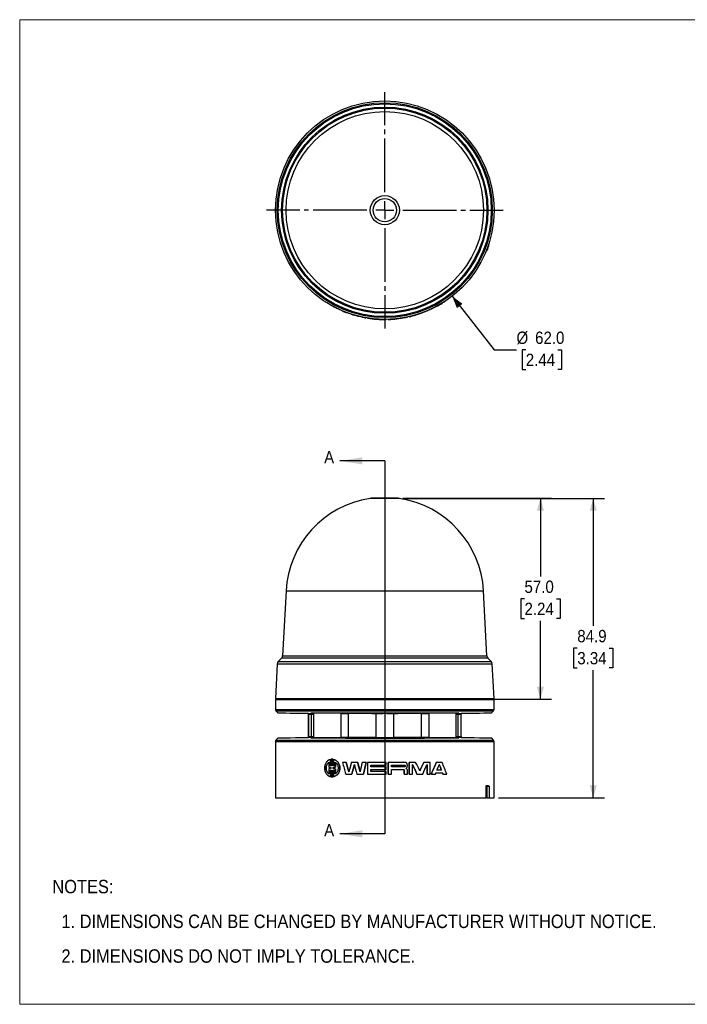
# Model space of a CAD drawing. Header units: millimetres. Extents: x 0 to 432, y 0 to 279.
# Tile 1 of 4: x 0 to 189, y 0 to 279. Entities that reach past the tile are written whole.
import ezdxf

# ---------------------------------------------------------------- set-up
doc = ezdxf.new("R2010")
doc.units = ezdxf.units.MM
doc.linetypes.add('SLD-Center', pattern=[19.05, 15.24, -1.27, 1.27, -1.27])
doc.linetypes.add('SLD-Solid', pattern=[0])
for name, color, linetype in [('CENTER', 40, 'SLD-Center'), ('HATCH', 6, 'SLD-Solid'), ('SLD-DEFPOINTS', 7, 'Continuous')]:
    doc.layers.add(name, color=color, linetype=linetype)
doc.layers.add('DIMENSIONS', color=140, linetype='SLD-Solid', lineweight=25)
doc.layers.add('TEXT', color=140, linetype='SLD-Solid', lineweight=25)
doc.styles.add('SLDTEXTSTYLE0', font='GOTHIC.TTF', dxfattribs={"width": 0.913})
doc.dimstyles.new('SLDDIMSTYLE0', dxfattribs={"dimtxt": 3.5, "dimasz": 3.5, "dimexe": 0, "dimexo": 0.0625, "dimgap": 0.875, "dimtad": 0, "dimtih": 1, "dimtoh": 1, "dimdec": 1, "dimrnd": 1e-09, "dimzin": 4, "dimdsep": 46, "dimtxsty": 'SLDTEXTSTYLE0', "dimsah": 1, "dimcen": 0.09, "dimadec": 0, "dimazin": 1, "dimtfac": 1, "dimtdec": 1, "dimtofl": 0, "dimtmove": 0, "dimatfit": 3, "dimfxl": 0, "dimfrac": 2, "dimtolj": 1, "dimtzin": 12, "dimarcsym": 0})
doc.dimstyles.new('SLDDIMSTYLE1', dxfattribs={"dimtxt": 3.5, "dimasz": 3.5, "dimexe": 0, "dimexo": 0.0625, "dimgap": 0.875, "dimtad": 0, "dimtih": 1, "dimtoh": 1, "dimdec": 1, "dimrnd": 1e-09, "dimzin": 12, "dimdsep": 46, "dimtxsty": 'SLDTEXTSTYLE0', "dimsah": 1, "dimcen": 0.09, "dimadec": 0, "dimazin": 3, "dimtfac": 1, "dimtdec": 1, "dimtofl": 0, "dimtmove": 0, "dimatfit": 3, "dimfxl": 0, "dimfrac": 2, "dimtolj": 1, "dimtzin": 12, "dimarcsym": 0})
doc.dimstyles.new('SLDDIMSTYLE2', dxfattribs={"dimtxt": 3.5, "dimasz": 3.5, "dimexe": 0, "dimexo": 0.0625, "dimgap": 0.875, "dimtad": 0, "dimtih": 1, "dimtoh": 1, "dimdec": 1, "dimrnd": 1e-09, "dimzin": 4, "dimdsep": 46, "dimtxsty": 'SLDTEXTSTYLE0', "dimsah": 1, "dimcen": 0, "dimadec": 0, "dimazin": 1, "dimtfac": 1, "dimtdec": 1, "dimtofl": 0, "dimtmove": 0, "dimatfit": 3, "dimfxl": 0, "dimfrac": 2, "dimtolj": 1, "dimtzin": 12, "dimarcsym": 0})

# ---------------------------------------------------------------- blocks, each defined once
blk = doc.blocks.new('Block2')
at = {"color": 7, "linetype": 'SLD-Solid', "lineweight": 18}
for p, q in [((0, 279.4), (431.8, 279.4)), ((0, 279.4), (0, 0)), ((431.8, 279.4), (431.8, 0)), ((0, 0), (431.8, 0))]:
    blk.add_line(p, q, dxfattribs=at)
blk = doc.blocks.new('SW_NOTE_0_2')
at = {"layer": 'TEXT', "color": 0, "char_height": 3.81, "attachment_point": 1, "style": 'SLDTEXTSTYLE0'}
for s, insert in [('NOTES:', (0, 4.87)), ('  1. DIMENSIONS CAN BE CHANGED BY MANUFACTURER WITHOUT NOTICE.', (0, -4.99)), ('  2. DIMENSIONS DO NOT IMPLY TOLERANCE.', (0, -14.84))]:
    blk.add_mtext(s, dxfattribs=dict(at, insert=insert))
blk = doc.blocks.new('_D')
at = {"layer": 'DIMENSIONS'}
for p, q in [((108.64, 143.58), (150.85, 143.58)), ((147.67, 143.58), (147.67, 121.38)), ((143.15, 115.06), (142.08, 115.06)), ((142.08, 115.06), (142.08, 109.5)), ((152.2, 115.06), (153.27, 115.06)), ((153.27, 115.06), (153.27, 109.5)), ((142.08, 109.5), (143.15, 109.5)), ((153.27, 109.5), (152.2, 109.5)), ((147.67, 86.59), (147.67, 108.79)), ((133.8, 86.59), (150.85, 86.59))]:
    blk.add_line(p, q, dxfattribs=at)
for points in [[(147.67, 143.58), (146.67, 140.08), (148.67, 140.08)], [(147.67, 86.59), (148.67, 90.09), (146.67, 90.09)]]:
    blk.add_solid(points, dxfattribs=at)
at = {"layer": 'DIMENSIONS', "char_height": 3.5, "attachment_point": 1, "style": 'SLDTEXTSTYLE0'}
for s, insert in [('57.0', (143.15, 120.24)), ('2.24', (143.15, 113.97))]:
    blk.add_mtext(s, dxfattribs=dict(at, insert=insert))
blk = doc.blocks.new('_D_1')
at = {"layer": 'DIMENSIONS'}
for p, q in [((108.93, 143.56), (165.82, 143.56)), ((162.65, 143.56), (162.65, 107.38)), ((158.12, 101.06), (157.06, 101.06)), ((157.06, 101.06), (157.06, 95.5)), ((167.18, 101.06), (168.24, 101.06)), ((168.24, 101.06), (168.24, 95.5)), ((157.06, 95.5), (158.12, 95.5)), ((168.24, 95.5), (167.18, 95.5)), ((162.65, 58.61), (162.65, 94.79)), ((135.8, 58.61), (165.82, 58.61))]:
    blk.add_line(p, q, dxfattribs=at)
for points in [[(162.65, 143.56), (161.65, 140.06), (163.65, 140.06)], [(162.65, 58.61), (163.65, 62.11), (161.65, 62.11)]]:
    blk.add_solid(points, dxfattribs=at)
at = {"layer": 'DIMENSIONS', "char_height": 3.5, "attachment_point": 1, "style": 'SLDTEXTSTYLE0'}
for s, insert in [('84.9', (158.12, 106.24)), ('3.34', (158.12, 99.97))]:
    blk.add_mtext(s, dxfattribs=dict(at, insert=insert))
blk = doc.blocks.new('_D_2')
at = {"layer": 'DIMENSIONS'}
for p, q in [((122.63, 200.92), (134.53, 185.71)), ((134.53, 185.71), (140.88, 185.71)), ((143.52, 185.71), (142.45, 185.71)), ((142.45, 185.71), (142.45, 180.15)), ((152.57, 185.71), (153.64, 185.71)), ((153.64, 185.71), (153.64, 180.15)), ((142.45, 180.15), (143.52, 180.15)), ((153.64, 180.15), (152.57, 180.15))]:
    blk.add_line(p, q, dxfattribs=at)
blk.add_solid([(122.63, 200.92), (124, 197.55), (125.58, 198.78)], dxfattribs=at)
at = {"layer": 'DIMENSIONS', "char_height": 3.5, "attachment_point": 1, "style": 'SLDTEXTSTYLE0'}
for s, insert in [('%%c', (140.88, 190.89)), ('62.0', (146.16, 190.89)), ('2.44', (143.52, 184.63))]:
    blk.add_mtext(s, dxfattribs=dict(at, insert=insert))
blk = doc.blocks.new('SW_CENTERMARKSYMBOL_0')
at = {"layer": 'CENTER', "color": 0}
for p, q in [((0, 5.08), (0, 33.54)), ((-5.08, 0), (-33.54, 0)), ((0, 0), (-2.54, 0)), ((0, 0), (0, 2.54)), ((0, 0), (0, -2.54)), ((0, 0), (2.54, 0)), ((5.08, 0), (33.54, 0)), ((0, -5.08), (0, -33.54))]:
    blk.add_line(p, q, dxfattribs=at)

msp = doc.modelspace()

# ---------------------------------------------------------------- linework, layer by layer
at = {"color": 7, "linetype": 'SLD-Solid', "lineweight": 18}
for p, q in [((0, 0), (0, 279.4)), ((0, 279.4), (431.8, 279.4)), ((0, 0), (431.8, 0))]:
    msp.add_line(p, q, dxfattribs=at)
for p, q in [((88.14, 198.42), (88.15, 198.43)), ((119.8, 198.94), (119.79, 198.95)), ((121.11, 199.8), (121.11, 199.8)), ((88.34, 198.31), (88.34, 198.32)), ((88.82, 198.05), (88.82, 198.05)), ((89.02, 197.94), (89.02, 197.95)), ((91.54, 196.75), (91.54, 196.76)), ((92.6, 196.32), (92.6, 196.33)), ((93.38, 196.04), (93.38, 196.05)), ((94.04, 195.82), (94.04, 195.83)), ((112.29, 195.59), (112.29, 195.6)), ((113.44, 195.96), (113.44, 195.97)), ((114.64, 196.39), (114.63, 196.4)), ((116.39, 197.12), (116.39, 197.13)), ((116.74, 197.28), (116.73, 197.29)), ((118.14, 197.99), (118.14, 198)), ((95.87, 195.29), (95.87, 195.3)), ((96.51, 195.14), (96.52, 195.15)), ((97.12, 195), (97.12, 195.01)), ((98.24, 194.79), (98.24, 194.8)), ((98.66, 194.72), (98.67, 194.73)), ((103.93, 194.33), (103.93, 194.34)), ((104.5, 194.35), (104.5, 194.36)), ((109.37, 194.89), (109.37, 194.9)), ((109.78, 194.97), (109.78, 194.98)), ((109.83, 194.98), (109.83, 194.99)), ((109.94, 195), (109.93, 195.01)), ((110.45, 195.11), (110.44, 195.12)), ((107.66, 143.56), (99.4, 143.56)), ((107.37, 143.58), (99.7, 143.58)), ((75.53, 117.29), (74.57, 98.87)), ((75.53, 117.29), (131.53, 117.29)), ((132.5, 98.87), (131.53, 117.29)), ((74.28, 98.21), (73.34, 97.27)), ((103.53, 98.21), (74.28, 98.21)), ((74.57, 98.87), (103.53, 98.87)), ((103.53, 98.87), (132.5, 98.87)), ((132.79, 98.21), (103.53, 98.21)), ((133.73, 97.27), (132.79, 98.21)), ((73.05, 96.62), (72.53, 86.81)), ((73.05, 96.62), (103.53, 96.62)), ((73.34, 97.27), (103.53, 97.27)), ((103.53, 97.27), (133.73, 97.27)), ((103.53, 96.62), (134.02, 96.62)), ((134.53, 86.81), (134.02, 96.62)), ((72.53, 86.81), (134.53, 86.81)), ((74.53, 86.81), (74.53, 86.59)), ((98.06, 86.81), (98.05, 86.59)), ((109.01, 86.81), (109.01, 86.59)), ((132.53, 86.59), (132.53, 86.81)), ((74.53, 86.59), (72.53, 86.52)), ((72.53, 86.52), (72.53, 83.62)), ((72.53, 86.52), (134.53, 86.52)), ((74.53, 86.59), (98.05, 86.59)), ((98.27, 86.59), (98.05, 86.59)), ((98.27, 86.59), (108.79, 86.59)), ((109.01, 86.59), (108.79, 86.59)), ((109.01, 86.59), (132.53, 86.59)), ((134.53, 86.52), (132.53, 86.59)), ((134.53, 83.62), (134.53, 86.52)), ((72.53, 83.62), (103.53, 83.62)), ((72.68, 83.27), (73.23, 82.72)), ((72.68, 83.27), (134.39, 83.27)), ((81.71, 82.62), (81.79, 82.44)), ((81.79, 82.44), (81.82, 82.21)), ((81.82, 82.21), (81.82, 76.02)), ((81.85, 82.58), (81.86, 82.56)), ((81.86, 82.56), (82.58, 82.56)), ((82.68, 82.21), (81.96, 82.21)), ((81.96, 76.02), (81.96, 82.21)), ((82.58, 82.56), (82.56, 82.59)), ((82.68, 82.21), (82.68, 76.02)), ((91.07, 82.52), (83.33, 82.59)), ((83.38, 76.02), (83.38, 82.21)), ((91.07, 82.52), (91.07, 75.69)), ((100.97, 82.51), (93.19, 82.51)), ((93.19, 82.51), (93.19, 75.7)), ((99.97, 82.54), (102.97, 82.53)), ((100.97, 82.51), (100.97, 75.7)), ((102.97, 82.53), (102.97, 82.56)), ((103.53, 83.62), (134.53, 83.62)), ((104.1, 82.56), (104.1, 82.53)), ((104.1, 82.53), (107.1, 82.54)), ((113.88, 82.51), (106.1, 82.51)), ((106.1, 75.7), (106.1, 82.51)), ((113.88, 82.51), (113.88, 75.7)), ((123.74, 82.59), (116, 82.52)), ((116, 82.52), (116, 75.69)), ((123.68, 82.21), (123.68, 76.02)), ((124.38, 76.02), (124.38, 82.21)), ((125.1, 82.21), (124.38, 82.21)), ((124.51, 82.59), (124.49, 82.56)), ((124.49, 82.56), (125.2, 82.56)), ((125.1, 82.21), (125.1, 76.02)), ((125.2, 82.56), (125.22, 82.58)), ((125.24, 82.21), (125.28, 82.44)), ((125.24, 76.02), (125.24, 82.21)), ((125.28, 82.44), (125.36, 82.62)), ((133.84, 82.72), (134.39, 83.27)), ((73.21, 75.49), (72.68, 74.96)), ((81.79, 75.77), (81.71, 75.6)), ((81.86, 75.67), (81.84, 75.63)), ((82.58, 75.67), (81.86, 75.67)), ((81.96, 76.02), (82.68, 76.02)), ((82.54, 75.62), (82.58, 75.67)), ((91.07, 75.69), (83.32, 75.62)), ((100.97, 75.7), (93.19, 75.7)), ((113.88, 75.7), (106.1, 75.7)), ((123.74, 75.62), (116, 75.69)), ((124.38, 76.02), (125.1, 76.02)), ((124.49, 75.67), (124.52, 75.62)), ((125.2, 75.67), (124.49, 75.67)), ((125.23, 75.63), (125.2, 75.67)), ((125.36, 75.6), (125.28, 75.77)), ((134.39, 74.96), (133.86, 75.49)), ((72.53, 74.61), (72.53, 58.61)), ((72.53, 74.61), (103.53, 74.61)), ((72.68, 74.96), (134.39, 74.96)), ((103.53, 74.61), (134.53, 74.61)), ((134.53, 64.96), (134.53, 74.61)), ((87.67, 68.69), (87.67, 67.29)), ((88.14, 67.69), (88.14, 69.49)), ((88.14, 69.49), (88.15, 69.49)), ((88.14, 67.69), (88.15, 67.69)), ((88.15, 69.49), (88.15, 67.69)), ((88.34, 69.53), (88.34, 67.65)), ((88.34, 67.1), (88.34, 66.98)), ((88.58, 69.54), (88.58, 69.54)), ((88.82, 69.53), (88.82, 67.65)), ((88.82, 67.65), (88.82, 69.53)), ((88.82, 69.53), (88.82, 69.53)), ((88.82, 66.98), (88.82, 67.1)), ((88.82, 67.1), (88.82, 66.98)), ((88.82, 67.1), (88.82, 67.1)), ((89.02, 69.49), (89.02, 67.69)), ((89.02, 69.49), (89.02, 69.49)), ((89.5, 67.29), (89.5, 68.69)), ((89.5, 67.29), (89.51, 67.29)), ((89.51, 68.69), (89.51, 67.29)), ((92.6, 68.66), (91.54, 68.66)), ((92.6, 68.66), (93.38, 65.94)), ((92.6, 68.66), (92.6, 68.66)), ((95.87, 68.66), (94.04, 68.66)), ((95.87, 68.66), (96.52, 65.93)), ((95.87, 68.66), (95.87, 68.66)), ((98.24, 68.66), (97.12, 68.66)), ((98.24, 68.66), (98.24, 68.66)), ((98.66, 68.66), (98.66, 65.33)), ((103.93, 68.66), (98.66, 68.66)), ((99.61, 67.88), (103.93, 67.88)), ((99.61, 67.39), (99.61, 67.88)), ((99.61, 67.88), (99.61, 67.39)), ((103.93, 67.39), (99.61, 67.39)), ((103.93, 67.88), (103.93, 68.66)), ((103.93, 66.6), (103.93, 67.39)), ((104.5, 65.33), (104.5, 68.66)), ((104.5, 68.66), (104.5, 65.33)), ((109.37, 68.66), (104.5, 68.66)), ((104.5, 68.66), (104.5, 68.66)), ((105.45, 67.88), (109.13, 67.88)), ((105.45, 67.39), (105.45, 67.88)), ((109.13, 67.39), (105.45, 67.39)), ((110.44, 65.33), (110.44, 68.66)), ((110.45, 68.66), (110.44, 68.66)), ((110.45, 68.66), (110.45, 65.33)), ((112.29, 68.66), (110.45, 68.66)), ((111.37, 65.33), (111.37, 68.09)), ((114.64, 68.66), (114.63, 68.66)), ((116.39, 68.66), (114.64, 68.66)), ((115.52, 65.33), (115.52, 68.09)), ((115.52, 68.09), (115.52, 65.33)), ((116.39, 65.33), (116.39, 68.66)), ((119.8, 68.66), (118.14, 68.66)), ((118.14, 68.66), (118.14, 68.66)), ((87.67, 66.8), (87.67, 65.4)), ((88.14, 64.59), (88.14, 66.39)), ((88.14, 66.39), (88.15, 66.39)), ((88.14, 64.59), (88.15, 64.59)), ((88.15, 66.39), (88.15, 64.59)), ((88.34, 66.43), (88.34, 64.56)), ((88.58, 64.54), (88.58, 64.54)), ((88.82, 66.98), (88.82, 66.98)), ((88.82, 66.43), (88.82, 64.56)), ((88.82, 64.56), (88.82, 66.43)), ((88.82, 64.56), (88.82, 64.56)), ((89.02, 66.39), (89.02, 64.59)), ((89.02, 64.59), (89.02, 64.59)), ((89.5, 65.4), (89.5, 66.8)), ((89.5, 66.8), (89.51, 66.8)), ((89.51, 66.8), (89.51, 65.4)), ((92.46, 65.33), (94.22, 65.33)), ((94.22, 65.33), (94.22, 65.33)), ((95.64, 65.33), (97.54, 65.33)), ((97.54, 65.33), (97.54, 65.33)), ((98.66, 65.33), (103.93, 65.33)), ((99.61, 66.6), (103.93, 66.6)), ((99.61, 66.11), (99.61, 66.6)), ((99.61, 66.6), (99.61, 66.11)), ((103.93, 66.11), (99.61, 66.11)), ((103.93, 65.33), (103.93, 66.11)), ((104.5, 65.33), (105.45, 65.33)), ((104.5, 65.33), (104.5, 65.33)), ((105.45, 66.6), (108.91, 66.6)), ((105.45, 65.33), (105.45, 66.6)), ((109, 65.33), (109, 66.51)), ((109, 66.51), (109, 65.33)), ((109, 66.51), (109, 66.51)), ((109, 65.33), (109.94, 65.33)), ((109, 65.33), (109, 65.33)), ((109.94, 65.33), (109.94, 66.52)), ((110.44, 65.33), (110.45, 65.33)), ((110.45, 65.33), (111.37, 65.33)), ((112.65, 65.33), (114.28, 65.33)), ((112.65, 65.33), (112.65, 65.33)), ((115.52, 65.33), (116.39, 65.33)), ((115.52, 65.33), (115.52, 65.33)), ((116.74, 65.33), (116.73, 65.33)), ((116.74, 65.33), (117.89, 65.33)), ((118.04, 65.71), (119.89, 65.71)), ((119.62, 66.42), (118.32, 66.42)), ((120.04, 65.33), (120.03, 65.33)), ((120.04, 65.33), (121.11, 65.33)), ((132.33, 62.11), (132.86, 62.11)), ((132.33, 58.61), (132.33, 62.11)), ((132.59, 58.61), (132.59, 61.91)), ((132.59, 61.91), (133.1, 61.91)), ((133.1, 61.91), (133.1, 58.61)), ((134.52, 63.07), (134.52, 63.16)), ((134.53, 58.61), (134.53, 61.27)), ((72.53, 58.61), (132.33, 58.61)), ((132.59, 58.61), (132.33, 58.61)), ((132.59, 58.61), (133.1, 58.61)), ((133.1, 58.61), (134.53, 58.61))]:
    msp.add_line(p, q)
for radius in [31, 30.49, 30.19, 29.26, 28.97, 28, 4.13, 3.31]:
    msp.add_circle((103.53, 225.34), radius)
for centre, radius, start, end in [((103.53, 225.34), 31.2, 338.6226, 341.3774), ((103.53, 225.34), 31.01, 298.1081, 301.6286), ((103.53, 225.34), 31.01, 247.2372, 249.3495), ((103.53, 225.34), 31.01, 252.1659, 255.6863), ((103.53, 225.34), 31.01, 282.882, 286.4025), ((103.53, 225.34), 31.01, 290.9791, 294.4996), ((103.53, 225.34), 31.01, 258.0627, 260.1749), ((103.53, 225.34), 31.01, 260.9671, 270.7364), ((103.53, 225.34), 31.01, 271.7925, 280.8578), ((103.53, 115.82), 28.04, 98.4677, 177), ((99.7, 141.58), 2, 90, 98.4677), ((107.37, 141.58), 2, 81.5323, 90), ((103.53, 115.82), 28.04, 3, 81.5323), ((73.57, 98.92), 1, 315, 357), ((133.5, 98.92), 1, 183, 225), ((74.05, 96.57), 1, 135, 177), ((133.02, 96.57), 1, 3, 45), ((73.03, 83.62), 0.5, 180, 225), ((134.03, 83.62), 0.5, 315, 0), ((73.03, 74.61), 0.5, 135, 180), ((134.03, 74.61), 0.5, 0, 45)]:
    msp.add_arc(centre, radius, start, end)
for centre, major_axis, ratio, start_param, end_param in [((103.53, 1720.45), (0, 1661.41), 0.017455, 2.958483, 2.959228), ((103.53, 1720.45), (0, 1661.41), 0.017455, 3.323958, 3.324702), ((103.29, 82.48), (30.06, -0.24), 0.003339, 3.144986, 3.918278), ((103.53, 82.4), (29.99, 0), 0.008727, 0.796078, 2.345514), ((93.19, 82.54), (3, 0), 0.008727, 3.926991, 4.712389), ((103.53, 82.51), (2.75, 0), 0.008727, 1.776777, 2.769424), ((103.53, 82.51), (2.75, 0), 0.008727, 0.372169, 1.364815), ((113.88, 82.54), (3, 0), 0.008727, 4.712389, 5.497787), ((103.78, 82.48), (30.06, 0.24), 0.003339, 5.5065, 6.279792), ((103.29, 75.73), (30.08, 0.24), 0.003339, 2.364898, 3.138199), ((103.53, 75.81), (30.01, 0), 0.008727, 3.937662, 5.487116), ((93.19, 75.67), (3, 0), 0.008727, 1.570796, 2.356194), ((103.53, 75.7), (2.75, 0), 0.008727, 3.513761, 5.911017), ((113.88, 75.67), (3, 0), 0.008727, 0.785398, 1.570796), ((103.78, 75.73), (30.08, -0.24), 0.003339, 0.003394, 0.776695)]:
    msp.add_ellipse(centre, major_axis=major_axis, ratio=ratio, start_param=start_param, end_param=end_param)
for points in [[(132.86, 215.28), (132.94, 215.31), (133.02, 215.35), (133.1, 215.38)], [(132.33, 213.86), (132.41, 213.89), (132.5, 213.93), (132.59, 213.97)], [(121.11, 199.8), (120.68, 199.5), (120.24, 199.21), (119.8, 198.94)], [(93.38, 196.04), (93.12, 196.13), (92.86, 196.23), (92.6, 196.32)], [(94.04, 195.82), (93.82, 195.89), (93.6, 195.97), (93.38, 196.04)], [(113.44, 195.96), (113.06, 195.83), (112.68, 195.71), (112.29, 195.59)], [(114.64, 196.39), (114.24, 196.24), (113.84, 196.09), (113.44, 195.96)], [(118.14, 197.99), (117.68, 197.74), (117.21, 197.51), (116.74, 197.28)], [(96.51, 195.14), (96.3, 195.19), (96.08, 195.24), (95.87, 195.29)], [(97.12, 195), (96.92, 195.04), (96.72, 195.09), (96.51, 195.14)], [(81.86, 82.56), (81.82, 82.56), (81.79, 82.57), (81.76, 82.58)], [(81.96, 82.21), (81.87, 82.21), (81.82, 82.21), (81.82, 82.21)], [(81.94, 82.39), (81.92, 82.46), (81.89, 82.51), (81.86, 82.56)], [(81.96, 82.21), (81.96, 82.27), (81.96, 82.33), (81.94, 82.39)], [(82.74, 82.59), (82.68, 82.57), (82.63, 82.56), (82.58, 82.56)], [(82.58, 82.56), (82.61, 82.51), (82.64, 82.46), (82.66, 82.4)], [(82.66, 82.4), (82.75, 82.4), (83, 82.44), (83.25, 82.54), (83.33, 82.59)], [(82.66, 82.4), (82.67, 82.34), (82.68, 82.27), (82.68, 82.21)], [(83.38, 82.21), (83.38, 82.34), (83.37, 82.47), (83.33, 82.59)], [(104.1, 82.53), (103.73, 82.53), (103.34, 82.53), (102.97, 82.53)], [(123.74, 82.59), (123.7, 82.47), (123.68, 82.34), (123.68, 82.21)], [(124.41, 82.4), (124.32, 82.4), (124.07, 82.44), (123.82, 82.54), (123.74, 82.59)], [(124.51, 82.59), (124.46, 82.59), (124.4, 82.59), (124.33, 82.59)], [(124.49, 82.56), (124.44, 82.56), (124.38, 82.57), (124.33, 82.59)], [(124.38, 82.21), (124.38, 82.27), (124.39, 82.34), (124.41, 82.4)], [(124.41, 82.4), (124.43, 82.46), (124.46, 82.51), (124.49, 82.56)], [(125.13, 82.39), (125.11, 82.33), (125.1, 82.27), (125.1, 82.21)], [(125.24, 82.21), (125.24, 82.21), (125.19, 82.21), (125.1, 82.21)], [(125.2, 82.56), (125.17, 82.51), (125.15, 82.46), (125.13, 82.39)], [(125.3, 82.58), (125.28, 82.57), (125.24, 82.56), (125.2, 82.56)], [(81.86, 75.67), (81.81, 75.67), (81.77, 75.65), (81.73, 75.63)], [(81.86, 75.67), (81.89, 75.71), (81.92, 75.77), (81.94, 75.82)], [(81.94, 75.82), (81.95, 75.89), (81.96, 75.95), (81.96, 76.02)], [(82.65, 75.82), (82.63, 75.76), (82.61, 75.71), (82.58, 75.67)], [(82.78, 75.62), (82.71, 75.65), (82.64, 75.67), (82.58, 75.67)], [(82.68, 76.02), (82.68, 75.95), (82.67, 75.88), (82.65, 75.82)], [(82.65, 75.82), (82.75, 75.82), (83, 75.78), (83.24, 75.67), (83.32, 75.62)], [(83.32, 75.62), (83.36, 75.75), (83.38, 75.88), (83.38, 76.02)], [(123.68, 76.02), (123.68, 75.88), (123.7, 75.75), (123.74, 75.62)], [(124.41, 75.82), (124.32, 75.82), (124.07, 75.78), (123.83, 75.67), (123.74, 75.62)], [(124.49, 75.67), (124.43, 75.67), (124.36, 75.65), (124.28, 75.62)], [(124.52, 75.62), (124.46, 75.62), (124.37, 75.62), (124.28, 75.62)], [(124.41, 75.82), (124.39, 75.88), (124.38, 75.95), (124.38, 76.02)], [(124.49, 75.67), (124.46, 75.71), (124.43, 75.76), (124.41, 75.82)], [(125.1, 76.02), (125.1, 75.95), (125.11, 75.89), (125.13, 75.82)], [(125.13, 75.82), (125.15, 75.77), (125.17, 75.71), (125.2, 75.67)], [(125.33, 75.63), (125.3, 75.65), (125.26, 75.67), (125.2, 75.67)], [(87.67, 67.29), (87.88, 67.19), (88.11, 67.13), (88.34, 67.1)], [(88.82, 67.1), (89.05, 67.13), (89.28, 67.19), (89.5, 67.29)], [(91.54, 68.66), (91.84, 67.55), (92.15, 66.44), (92.46, 65.33)], [(93.38, 65.93), (93.12, 66.84), (92.86, 67.75), (92.6, 68.66)], [(94.04, 68.66), (93.82, 67.75), (93.6, 66.84), (93.38, 65.93)], [(94.9, 68.09), (94.68, 67.17), (94.45, 66.25), (94.22, 65.33)], [(94.22, 65.33), (94.44, 66.25), (94.67, 67.17), (94.9, 68.09)], [(94.9, 68.09), (95.15, 67.17), (95.39, 66.25), (95.64, 65.33)], [(96.51, 65.93), (96.3, 66.84), (96.08, 67.75), (95.87, 68.66)], [(97.12, 68.66), (96.92, 67.75), (96.72, 66.84), (96.51, 65.93)], [(98.24, 68.66), (98.01, 67.55), (97.77, 66.44), (97.54, 65.33)], [(97.54, 65.33), (97.77, 66.44), (98.01, 67.55), (98.24, 68.66)], [(109.37, 68.66), (109.38, 68.66), (109.39, 68.66), (109.39, 68.66)], [(109.52, 66.86), (109.65, 66.93), (109.76, 67.05), (109.83, 67.18)], [(112.65, 65.33), (112.23, 66.25), (111.8, 67.17), (111.37, 68.09)], [(111.37, 68.09), (111.8, 67.17), (112.23, 66.25), (112.65, 65.33)], [(113.44, 66.28), (113.06, 67.07), (112.68, 67.87), (112.29, 68.66)], [(113.44, 66.28), (113.84, 67.07), (114.24, 67.87), (114.63, 68.66)], [(114.64, 68.66), (114.24, 67.87), (113.84, 67.07), (113.44, 66.28)], [(114.28, 65.33), (114.7, 66.25), (115.11, 67.17), (115.52, 68.09)], [(116.73, 65.33), (117.21, 66.44), (117.68, 67.55), (118.14, 68.66)], [(118.14, 68.66), (117.68, 67.55), (117.21, 66.44), (116.74, 65.33)], [(118.32, 66.42), (118.54, 66.98), (118.76, 67.54), (118.98, 68.09)], [(119.61, 66.42), (119.4, 66.98), (119.19, 67.54), (118.97, 68.09)], [(118.98, 68.09), (119.19, 67.54), (119.41, 66.98), (119.62, 66.42)], [(121.11, 65.33), (120.68, 66.44), (120.24, 67.55), (119.8, 68.66)], [(88.34, 66.98), (88.11, 66.96), (87.88, 66.89), (87.67, 66.8)], [(89.5, 66.8), (89.28, 66.89), (89.05, 66.96), (88.82, 66.98)], [(109.94, 66.52), (109.92, 66.61), (109.87, 66.69), (109.8, 66.74)], [(117.89, 65.33), (117.94, 65.46), (117.99, 65.58), (118.04, 65.71)], [(120.03, 65.33), (119.98, 65.46), (119.94, 65.58), (119.89, 65.71)], [(119.89, 65.71), (119.94, 65.58), (119.99, 65.46), (120.04, 65.33)], [(132.33, 62.11), (132.41, 62.05), (132.5, 61.98), (132.59, 61.91)], [(132.86, 62.11), (132.94, 62.05), (133.02, 61.98), (133.1, 61.91)]]:
    msp.add_open_spline(points, degree=3)
for points, knots in [([(88.14, 198.42), (88.14, 198.42), (88.11, 198.44), (87.98, 198.51), (87.63, 198.72), (87.12, 199.03), (86.67, 199.32), (86.45, 199.46), (86.46, 199.45), (86.47, 199.45)], [0, 0, 0, 0, 0.00628, 0.031403, 0.132126, 0.385616, 0.63939, 0.882654, 1, 1, 1, 1]), ([(88.34, 198.31), (88.33, 198.31), (88.33, 198.32), (88.32, 198.32), (88.3, 198.33), (88.27, 198.35), (88.25, 198.36), (88.23, 198.37), (88.21, 198.38), (88.2, 198.39), (88.18, 198.4), (88.16, 198.41), (88.14, 198.42)], [0, 0, 0, 0, 0.0000200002, 0.0000200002, 0.0000200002, 0.0001000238, 0.0001000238, 0.0001000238, 0.0001645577, 0.0001645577, 0.0001645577, 0.0002291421, 0.0002291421, 0.0002291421, 0.0002291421]), ([(88.82, 198.05), (88.81, 198.05), (88.81, 198.05), (88.8, 198.05), (88.78, 198.07), (88.75, 198.08), (88.73, 198.09), (88.68, 198.12), (88.64, 198.14), (88.59, 198.17), (88.55, 198.19), (88.51, 198.22), (88.46, 198.24), (88.42, 198.26), (88.38, 198.29), (88.34, 198.31)], [0, 0, 0, 0, 0.0000200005, 0.0000200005, 0.0000200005, 0.0001000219, 0.0001000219, 0.0001000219, 0.0002601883, 0.0002601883, 0.0002601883, 0.0004046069, 0.0004046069, 0.0004046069, 0.0005495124, 0.0005495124, 0.0005495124, 0.0005495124]), ([(89.02, 197.94), (89.01, 197.94), (89.01, 197.94), (89, 197.95), (88.98, 197.96), (88.95, 197.97), (88.93, 197.98), (88.91, 197.99), (88.89, 198), (88.87, 198.01), (88.86, 198.03), (88.84, 198.04), (88.82, 198.05)], [0, 0, 0, 0, 0.0000200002, 0.0000200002, 0.0000200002, 0.0001000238, 0.0001000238, 0.0001000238, 0.0001647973, 0.0001647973, 0.0001647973, 0.000229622, 0.000229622, 0.000229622, 0.000229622]), ([(90.81, 197.06), (90.81, 197.06), (90.81, 197.06), (90.67, 197.12), (90.27, 197.31), (89.69, 197.59), (89.24, 197.82), (89.02, 197.94)], [0, 0, 0, 0, 0.03403, 0.278408, 0.522769, 0.76926, 1, 1, 1, 1]), ([(109.78, 194.97), (109.74, 194.96), (109.68, 194.95), (109.54, 194.92), (109.46, 194.9), (109.37, 194.89)], [0, 0, 0, 0, 0.5, 0.5, 1, 1, 1, 1]), ([(109.52, 194.91), (109.52, 194.91), (109.52, 194.91), (109.52, 194.91), (109.52, 194.91), (109.52, 194.91), (109.52, 194.91)], [0, 0, 0, 0, 0.267226, 0.53381, 0.817535, 1, 1, 1, 1]), ([(109.83, 194.98), (109.83, 194.98), (109.84, 194.98), (109.84, 194.98), (109.85, 194.98), (109.86, 194.98), (109.86, 194.98), (109.87, 194.99), (109.88, 194.99), (109.89, 194.99), (109.89, 194.99), (109.9, 194.99), (109.91, 194.99), (109.91, 194.99), (109.92, 195), (109.92, 195), (109.92, 195), (109.93, 195), (109.93, 195), (109.93, 195), (109.93, 195), (109.93, 195), (109.93, 195), (109.93, 195), (109.93, 195), (109.93, 195), (109.93, 195), (109.93, 195), (109.93, 195), (109.92, 195), (109.92, 195), (109.92, 195), (109.91, 194.99), (109.91, 194.99), (109.9, 194.99), (109.9, 194.99), (109.89, 194.99), (109.88, 194.99), (109.87, 194.99), (109.87, 194.98), (109.86, 194.98), (109.86, 194.98), (109.85, 194.98), (109.84, 194.98), (109.83, 194.98), (109.82, 194.98), (109.81, 194.97), (109.79, 194.97), (109.78, 194.97)], [0, 0, 0, 0, 0.000021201, 0.000021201, 0.000021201, 0.000106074, 0.000106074, 0.000106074, 0.000190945, 0.000190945, 0.000190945, 0.000275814, 0.000275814, 0.000275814, 0.000360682, 0.000360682, 0.000360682, 0.000445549, 0.000445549, 0.000445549, 0.000530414, 0.000530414, 0.000530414, 0.000615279, 0.000615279, 0.000615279, 0.000700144, 0.000700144, 0.000700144, 0.00078501, 0.00078501, 0.00078501, 0.000869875, 0.000869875, 0.000869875, 0.000954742, 0.000954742, 0.000954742, 0.00103961, 0.00103961, 0.00103961, 0.001082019, 0.001082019, 0.001082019, 0.00116689, 0.00116689, 0.00116689, 0.00128273, 0.00128273, 0.00128273, 0.00128273]), ([(81.94, 82.39), (81.89, 82.4), (81.82, 82.4), (81.81, 82.43), (81.8, 82.44)], [0, 0, 0, 0, 0.623378, 1, 1, 1, 1]), ([(82.74, 82.59), (82.73, 82.59), (82.71, 82.59), (82.7, 82.59), (82.68, 82.59), (82.66, 82.59), (82.64, 82.59), (82.62, 82.59), (82.61, 82.59), (82.6, 82.59), (82.58, 82.59), (82.57, 82.59), (82.56, 82.59)], [0, 0, 0, 0, 0.0000426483, 0.0000426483, 0.0000426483, 0.0001071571, 0.0001071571, 0.0001071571, 0.0001583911, 0.0001583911, 0.0001583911, 0.0002107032, 0.0002107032, 0.0002107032, 0.0002107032]), ([(83.38, 82.21), (83.29, 82.21), (83.16, 82.21), (82.91, 82.21), (82.78, 82.21), (82.68, 82.21)], [0, 0, 0, 0, 0.5, 0.5, 1, 1, 1, 1]), ([(83.33, 82.59), (83.25, 82.59), (83.16, 82.59), (82.95, 82.59), (82.85, 82.59), (82.74, 82.59)], [0, 0, 0, 0, 0.5, 0.5, 1, 1, 1, 1]), ([(99.94, 82.55), (99.91, 82.55), (99.86, 82.55), (99.82, 82.55), (99.82, 82.55), (99.82, 82.55)], [0, 0, 0, 0, 0.360112, 0.719607, 1, 1, 1, 1]), ([(99.82, 82.55), (99.82, 82.55), (99.85, 82.54), (99.92, 82.54), (99.97, 82.54)], [0, 0, 0, 0, 0.1995874, 0.4853017, 0.4853017, 0.4853017, 0.4853017]), ([(107.13, 82.55), (107.11, 82.55), (107, 82.55), (106.58, 82.55), (105.83, 82.56), (104.36, 82.56), (102.71, 82.56), (101.24, 82.56), (100.24, 82.55), (99.96, 82.55), (99.94, 82.55)], [0, 0, 0, 0, 0.107143, 0.142857, 0.285714, 0.428571, 0.571429, 0.714286, 0.857143, 1, 1, 1, 1]), ([(107.1, 82.54), (107.17, 82.54), (107.26, 82.55), (107.25, 82.55), (107.17, 82.55), (107.13, 82.55)], [0, 0, 0, 0, 0.428571, 0.714286, 1, 1, 1, 1]), ([(124.38, 82.21), (124.29, 82.21), (124.16, 82.21), (123.9, 82.21), (123.77, 82.21), (123.68, 82.21)], [0, 0, 0, 0, 0.5, 0.5, 1, 1, 1, 1]), ([(124.33, 82.59), (124.22, 82.59), (124.11, 82.59), (123.91, 82.59), (123.81, 82.59), (123.74, 82.59)], [0, 0, 0, 0, 0.5, 0.5, 1, 1, 1, 1]), ([(125.26, 82.47), (125.27, 82.46), (125.28, 82.43), (125.23, 82.4), (125.16, 82.4), (125.13, 82.39)], [0, 0, 0, 0, 0.257504, 0.628668, 1, 1, 1, 1]), ([(81.82, 76.02), (81.82, 75.98), (81.82, 75.89), (81.8, 75.81), (81.79, 75.77)], [0, 0, 0, 0, 0.502776, 1, 1, 1, 1]), ([(81.94, 75.82), (81.89, 75.82), (81.81, 75.82), (81.8, 75.79), (81.8, 75.77)], [0, 0, 0, 0, 0.626647, 1, 1, 1, 1]), ([(81.82, 76.02), (81.83, 76.02), (81.84, 76.02), (81.92, 76.02), (81.96, 76.02)], [0, 0, 0, 0, 0.492931, 1, 1, 1, 1]), ([(82.78, 75.62), (82.76, 75.62), (82.74, 75.62), (82.72, 75.62), (82.7, 75.62), (82.68, 75.62), (82.66, 75.62), (82.64, 75.62), (82.62, 75.62), (82.6, 75.62), (82.58, 75.62), (82.56, 75.62), (82.54, 75.62)], [0, 0, 0, 0, 0.0000665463, 0.0000665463, 0.0000665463, 0.0001331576, 0.0001331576, 0.0001331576, 0.0001994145, 0.0001994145, 0.0001994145, 0.0002679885, 0.0002679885, 0.0002679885, 0.0002679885]), ([(82.68, 76.02), (82.78, 76.02), (82.91, 76.02), (83.16, 76.02), (83.29, 76.02), (83.38, 76.02)], [0, 0, 0, 0, 0.5, 0.5, 1, 1, 1, 1]), ([(83.32, 75.62), (83.25, 75.62), (83.17, 75.62), (82.98, 75.62), (82.88, 75.62), (82.78, 75.62)], [0, 0, 0, 0, 0.5, 0.5, 1, 1, 1, 1]), ([(123.68, 76.02), (123.77, 76.02), (123.9, 76.02), (124.16, 76.02), (124.29, 76.02), (124.38, 76.02)], [0, 0, 0, 0, 0.5, 0.5, 1, 1, 1, 1]), ([(124.28, 75.62), (124.18, 75.62), (124.08, 75.62), (123.9, 75.62), (123.81, 75.62), (123.74, 75.62)], [0, 0, 0, 0, 0.5, 0.5, 1, 1, 1, 1]), ([(125.1, 76.02), (125.14, 76.02), (125.22, 76.02), (125.24, 76.02), (125.24, 76.02)], [0, 0, 0, 0, 0.507069, 1, 1, 1, 1]), ([(125.27, 75.74), (125.27, 75.76), (125.29, 75.79), (125.24, 75.82), (125.17, 75.82), (125.13, 75.82)], [0, 0, 0, 0, 0.256315, 0.6280733, 1, 1, 1, 1]), ([(125.28, 75.77), (125.27, 75.81), (125.25, 75.89), (125.25, 75.98), (125.24, 76.02)], [0, 0, 0, 0, 0.497224, 1, 1, 1, 1]), ([(88.14, 69.49), (87.9, 69.44), (87.66, 69.33), (87.25, 69.03), (87.06, 68.84), (86.76, 68.4), (86.64, 68.15), (86.48, 67.61), (86.44, 67.33), (86.44, 66.76), (86.48, 66.47), (86.64, 65.94), (86.76, 65.68), (87.06, 65.24), (87.25, 65.05), (87.66, 64.76), (87.9, 64.65), (88.14, 64.59)], [0, 0, 0, 0, 0.125, 0.125, 0.25, 0.25, 0.375, 0.375, 0.5, 0.5, 0.625, 0.625, 0.75, 0.75, 0.875, 0.875, 1, 1, 1, 1]), ([(87.67, 65.4), (87.55, 65.48), (87.44, 65.59), (87.25, 65.83), (87.17, 65.96), (87.04, 66.25), (86.98, 66.4), (86.92, 66.71), (86.9, 66.88), (86.9, 67.2), (86.91, 67.36), (86.98, 67.68), (87.03, 67.83), (87.23, 68.26), (87.43, 68.51), (87.67, 68.69)], [0, 0, 0, 0, 0.125, 0.125, 0.25, 0.25, 0.375, 0.375, 0.5, 0.5, 0.625, 0.625, 0.75, 0.75, 1, 1, 1, 1]), ([(87.67, 68.69), (87.55, 68.6), (87.45, 68.5), (87.26, 68.26), (87.18, 68.12), (87.04, 67.84), (86.99, 67.68), (86.92, 67.37), (86.9, 67.21), (86.9, 66.72), (86.97, 66.39), (87.24, 65.82), (87.43, 65.57), (87.67, 65.4)], [0, 0, 0, 0, 0.125, 0.125, 0.25, 0.25, 0.375, 0.375, 0.5, 0.5, 0.75, 0.75, 1, 1, 1, 1]), ([(88.34, 67.65), (88.33, 67.66), (88.33, 67.66), (88.32, 67.66), (88.3, 67.66), (88.27, 67.66), (88.25, 67.67), (88.23, 67.67), (88.21, 67.68), (88.2, 67.68), (88.18, 67.68), (88.16, 67.69), (88.14, 67.69)], [0, 0, 0, 0, 0.0000200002, 0.0000200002, 0.0000200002, 0.0001000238, 0.0001000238, 0.0001000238, 0.0001645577, 0.0001645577, 0.0001645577, 0.0002291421, 0.0002291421, 0.0002291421, 0.0002291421]), ([(88.15, 67.69), (88.15, 67.69), (88.18, 67.68), (88.22, 67.68), (88.28, 67.66), (88.31, 67.66), (88.34, 67.66)], [0, 0, 0, 0, 0.089538, 0.447754, 0.62684, 1, 1, 1, 1]), ([(88.82, 69.53), (88.81, 69.53), (88.81, 69.53), (88.8, 69.53), (88.78, 69.53), (88.75, 69.54), (88.73, 69.54), (88.68, 69.54), (88.64, 69.54), (88.59, 69.54), (88.55, 69.54), (88.51, 69.54), (88.46, 69.54), (88.42, 69.54), (88.38, 69.53), (88.34, 69.53)], [0, 0, 0, 0, 0.0000200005, 0.0000200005, 0.0000200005, 0.0001000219, 0.0001000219, 0.0001000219, 0.0002601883, 0.0002601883, 0.0002601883, 0.0004046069, 0.0004046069, 0.0004046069, 0.0005495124, 0.0005495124, 0.0005495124, 0.0005495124]), ([(88.58, 69.54), (88.6, 69.54), (88.63, 69.54), (88.69, 69.54), (88.75, 69.54), (88.8, 69.53), (88.82, 69.53)], [0, 0, 0, 0, 0.237726, 0.383537, 0.691588, 1, 1, 1, 1]), ([(89.02, 67.69), (89.01, 67.69), (89.01, 67.69), (89, 67.69), (88.98, 67.68), (88.95, 67.68), (88.93, 67.67), (88.91, 67.67), (88.89, 67.67), (88.87, 67.66), (88.86, 67.66), (88.84, 67.66), (88.82, 67.65)], [0, 0, 0, 0, 0.0000200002, 0.0000200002, 0.0000200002, 0.0001000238, 0.0001000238, 0.0001000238, 0.0001647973, 0.0001647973, 0.0001647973, 0.000229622, 0.000229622, 0.000229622, 0.000229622]), ([(89.51, 67.29), (89.5, 67.29), (89.5, 67.28), (89.49, 67.28), (89.47, 67.27), (89.44, 67.26), (89.42, 67.25), (89.37, 67.23), (89.32, 67.22), (89.28, 67.2), (89.25, 67.19), (89.23, 67.19), (89.2, 67.18), (89.18, 67.17), (89.15, 67.17), (89.13, 67.16), (89.11, 67.15), (89.08, 67.15), (89.06, 67.14), (89.03, 67.14), (89.01, 67.13), (88.98, 67.13), (88.93, 67.12), (88.88, 67.11), (88.82, 67.1)], [0, 0, 0, 0, 0.0000212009, 0.0000212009, 0.0000212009, 0.0001060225, 0.0001060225, 0.0001060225, 0.0002757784, 0.0002757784, 0.0002757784, 0.0003605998, 0.0003605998, 0.0003605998, 0.0004454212, 0.0004454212, 0.0004454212, 0.0005302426, 0.0005302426, 0.0005302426, 0.000615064, 0.000615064, 0.000615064, 0.0007985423, 0.0007985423, 0.0007985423, 0.0007985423]), ([(89.02, 69.49), (89.52, 69.38), (89.98, 69.06), (90.47, 68.4), (90.6, 68.15), (90.77, 67.61), (90.82, 67.32), (90.81, 66.47), (90.64, 65.91), (89.98, 65.02), (89.52, 64.71), (89.02, 64.59)], [0, 0, 0, 0, 0.25, 0.25, 0.375, 0.375, 0.5, 0.5, 0.75, 0.75, 1, 1, 1, 1]), ([(89.02, 64.59), (89.27, 64.65), (89.51, 64.76), (89.94, 65.05), (90.14, 65.24), (90.46, 65.68), (90.59, 65.93), (90.77, 66.47), (90.81, 66.76), (90.81, 67.34), (90.77, 67.62), (90.64, 68.02), (90.58, 68.15), (90.46, 68.4), (90.38, 68.51), (90.22, 68.73), (90.13, 68.84), (89.93, 69.02), (89.83, 69.11), (89.5, 69.33), (89.27, 69.44), (89.02, 69.49)], [0, 0, 0, 0, 0.125, 0.125, 0.25, 0.25, 0.375, 0.375, 0.5, 0.5, 0.625, 0.625, 0.6875, 0.6875, 0.75, 0.75, 0.8125, 0.8125, 0.875, 0.875, 1, 1, 1, 1]), ([(89.5, 68.69), (89.63, 68.6), (89.74, 68.5), (89.94, 68.26), (90.03, 68.13), (90.17, 67.84), (90.22, 67.69), (90.3, 67.37), (90.32, 67.21), (90.32, 66.88), (90.3, 66.72), (90.22, 66.4), (90.17, 66.25), (89.96, 65.82), (89.75, 65.57), (89.5, 65.4)], [0, 0, 0, 0, 0.125, 0.125, 0.25, 0.25, 0.375, 0.375, 0.5, 0.5, 0.625, 0.625, 0.75, 0.75, 1, 1, 1, 1]), ([(109.13, 67.88), (109.18, 67.87), (109.24, 67.84), (109.31, 67.75), (109.33, 67.69), (109.33, 67.57), (109.31, 67.52), (109.24, 67.43), (109.18, 67.4), (109.13, 67.39)], [0, 0, 0, 0, 0.25, 0.25, 0.5, 0.5, 0.75, 0.75, 1, 1, 1, 1]), ([(109.13, 67.88), (109.18, 67.87), (109.23, 67.84), (109.31, 67.75), (109.33, 67.69), (109.33, 67.58), (109.31, 67.52), (109.23, 67.43), (109.18, 67.4), (109.13, 67.39)], [0, 0, 0, 0, 0.25, 0.25, 0.5, 0.5, 0.75, 0.75, 1, 1, 1, 1]), ([(109.78, 68.43), (109.74, 68.5), (109.68, 68.56), (109.54, 68.65), (109.46, 68.67), (109.37, 68.66)], [0, 0, 0, 0, 0.5, 0.5, 1, 1, 1, 1]), ([(109.83, 67.18), (109.83, 67.19), (109.84, 67.2), (109.84, 67.2), (109.85, 67.23), (109.86, 67.26), (109.86, 67.28), (109.87, 67.31), (109.88, 67.34), (109.89, 67.37), (109.89, 67.39), (109.9, 67.42), (109.91, 67.45), (109.91, 67.48), (109.92, 67.5), (109.92, 67.53), (109.92, 67.56), (109.93, 67.59), (109.93, 67.62), (109.93, 67.65), (109.93, 67.67), (109.93, 67.7), (109.93, 67.73), (109.93, 67.76), (109.93, 67.79), (109.93, 67.82), (109.93, 67.84), (109.93, 67.87), (109.93, 67.9), (109.92, 67.93), (109.92, 67.96), (109.92, 67.98), (109.91, 68.01), (109.91, 68.04), (109.9, 68.07), (109.9, 68.09), (109.89, 68.12), (109.88, 68.15), (109.87, 68.18), (109.87, 68.2), (109.86, 68.22), (109.86, 68.23), (109.85, 68.24), (109.84, 68.27), (109.83, 68.3), (109.82, 68.32), (109.81, 68.36), (109.79, 68.39), (109.78, 68.43)], [0, 0, 0, 0, 0.000021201, 0.000021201, 0.000021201, 0.000106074, 0.000106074, 0.000106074, 0.000190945, 0.000190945, 0.000190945, 0.000275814, 0.000275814, 0.000275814, 0.000360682, 0.000360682, 0.000360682, 0.000445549, 0.000445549, 0.000445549, 0.000530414, 0.000530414, 0.000530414, 0.000615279, 0.000615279, 0.000615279, 0.000700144, 0.000700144, 0.000700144, 0.00078501, 0.00078501, 0.00078501, 0.000869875, 0.000869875, 0.000869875, 0.000954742, 0.000954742, 0.000954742, 0.00103961, 0.00103961, 0.00103961, 0.001082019, 0.001082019, 0.001082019, 0.00116689, 0.00116689, 0.00116689, 0.00128273, 0.00128273, 0.00128273, 0.00128273]), ([(88.14, 66.39), (88.15, 66.39), (88.15, 66.4), (88.16, 66.4), (88.18, 66.4), (88.2, 66.41), (88.23, 66.41), (88.24, 66.42), (88.26, 66.42), (88.28, 66.42), (88.3, 66.43), (88.32, 66.43), (88.34, 66.43)], [0, 0, 0, 0, 0.0000200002, 0.0000200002, 0.0000200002, 0.0001000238, 0.0001000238, 0.0001000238, 0.0001645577, 0.0001645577, 0.0001645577, 0.0002291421, 0.0002291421, 0.0002291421, 0.0002291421]), ([(88.34, 66.43), (88.33, 66.43), (88.31, 66.43), (88.27, 66.42), (88.21, 66.41), (88.17, 66.4), (88.15, 66.39)], [0, 0, 0, 0, 0.064174, 0.422359, 0.601434, 1, 1, 1, 1]), ([(88.34, 64.56), (88.34, 64.56), (88.35, 64.56), (88.35, 64.56), (88.38, 64.55), (88.4, 64.55), (88.42, 64.55), (88.47, 64.55), (88.52, 64.54), (88.56, 64.54), (88.61, 64.54), (88.65, 64.54), (88.69, 64.55), (88.73, 64.55), (88.78, 64.55), (88.82, 64.56)], [0, 0, 0, 0, 0.0000200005, 0.0000200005, 0.0000200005, 0.0001000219, 0.0001000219, 0.0001000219, 0.0002601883, 0.0002601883, 0.0002601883, 0.0004046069, 0.0004046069, 0.0004046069, 0.0005495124, 0.0005495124, 0.0005495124, 0.0005495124]), ([(88.82, 64.56), (88.82, 64.56), (88.79, 64.55), (88.73, 64.55), (88.66, 64.54), (88.61, 64.54), (88.59, 64.54), (88.58, 64.54)], [0, 0, 0, 0, 0.072903, 0.364548, 0.65619, 0.947834, 1, 1, 1, 1]), ([(88.82, 66.98), (88.83, 66.98), (88.83, 66.98), (88.84, 66.98), (88.87, 66.98), (88.89, 66.97), (88.92, 66.97), (88.96, 66.96), (89.01, 66.95), (89.06, 66.94), (89.09, 66.94), (89.11, 66.93), (89.14, 66.93), (89.16, 66.92), (89.19, 66.91), (89.21, 66.91), (89.23, 66.9), (89.26, 66.89), (89.28, 66.88), (89.31, 66.88), (89.33, 66.87), (89.35, 66.86), (89.41, 66.84), (89.46, 66.82), (89.51, 66.8)], [0, 0, 0, 0, 0.0000212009, 0.0000212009, 0.0000212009, 0.0001060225, 0.0001060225, 0.0001060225, 0.0002757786, 0.0002757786, 0.0002757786, 0.0003606, 0.0003606, 0.0003606, 0.0004454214, 0.0004454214, 0.0004454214, 0.0005302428, 0.0005302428, 0.0005302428, 0.0006150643, 0.0006150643, 0.0006150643, 0.0007985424, 0.0007985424, 0.0007985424, 0.0007985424]), ([(88.82, 66.43), (88.82, 66.43), (88.83, 66.43), (88.84, 66.43), (88.86, 66.43), (88.88, 66.42), (88.91, 66.42), (88.92, 66.41), (88.94, 66.41), (88.96, 66.41), (88.98, 66.4), (89, 66.4), (89.02, 66.39)], [0, 0, 0, 0, 0.0000200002, 0.0000200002, 0.0000200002, 0.0001000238, 0.0001000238, 0.0001000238, 0.0001647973, 0.0001647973, 0.0001647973, 0.000229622, 0.000229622, 0.000229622, 0.000229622]), ([(109, 66.51), (109, 66.51), (109, 66.52), (109, 66.53), (108.99, 66.54), (108.99, 66.55), (108.98, 66.56), (108.98, 66.57), (108.97, 66.58), (108.96, 66.58), (108.95, 66.59), (108.95, 66.59), (108.94, 66.6), (108.93, 66.6), (108.92, 66.6), (108.9, 66.6)], [0, 0, 0, 0, 0.0000201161, 0.0000201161, 0.0000201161, 0.0000529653, 0.0000529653, 0.0000529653, 0.0000856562, 0.0000856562, 0.0000856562, 0.0001169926, 0.0001169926, 0.0001169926, 0.0001499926, 0.0001499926, 0.0001499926, 0.0001499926]), ([(108.91, 66.6), (108.91, 66.6), (108.92, 66.6), (108.93, 66.6), (108.94, 66.6), (108.95, 66.59), (108.96, 66.59), (108.97, 66.58), (108.97, 66.57), (108.98, 66.57), (108.99, 66.56), (108.99, 66.55), (109, 66.54), (109, 66.53), (109, 66.52), (109, 66.51)], [0, 0, 0, 0, 0.0000213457, 0.0000213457, 0.0000213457, 0.0000544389, 0.0000544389, 0.0000544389, 0.0000876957, 0.0000876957, 0.0000876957, 0.0001196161, 0.0001196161, 0.0001196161, 0.0001498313, 0.0001498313, 0.0001498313, 0.0001498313]), ([(109.52, 66.85), (109.52, 66.85), (109.51, 66.85), (109.52, 66.86), (109.52, 66.86)], [0.734401, 0.734401, 0.734401, 0.734401, 1.766054, 3.141593, 3.141593, 3.141593, 3.141593]), ([(109.8, 66.74), (109.79, 66.74), (109.78, 66.74), (109.78, 66.75), (109.76, 66.76), (109.73, 66.77), (109.71, 66.78), (109.69, 66.8), (109.66, 66.81), (109.64, 66.81), (109.6, 66.83), (109.56, 66.84), (109.52, 66.85)], [0, 0, 0, 0, 0.0000200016, 0.0000200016, 0.0000200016, 0.0001001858, 0.0001001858, 0.0001001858, 0.0001803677, 0.0001803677, 0.0001803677, 0.0003058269, 0.0003058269, 0.0003058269, 0.0003058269]), ([(134.52, 63.16), (134.52, 63.4), (134.52, 63.87), (134.53, 64.49), (134.53, 64.87), (134.53, 64.96), (134.53, 64.96)], [0, 0, 0, 0, 0.328097, 0.655561, 0.999945, 1, 1, 1, 1]), ([(134.53, 61.27), (134.53, 61.27), (134.53, 61.36), (134.53, 61.71), (134.52, 62.32), (134.52, 62.81), (134.52, 63.07)], [0, 0, 0, 0, 0.000054, 0.324282, 0.647947, 1, 1, 1, 1])]:
    msp.add_open_spline(points, degree=3, knots=knots)
at = {"layer": 'HATCH', "linetype": 'SLD-Solid'}
for p, q in [((103.53, 154.21), (90.83, 154.21)), ((103.53, 48.37), (90.83, 48.37))]:
    msp.add_line(p, q, dxfattribs=at)
at = {"layer": 'HATCH'}
msp.add_line((103.53, 154.21), (103.53, 48.37), dxfattribs=at)
for points in [[(90.83, 154.21), (97.18, 153.2), (97.18, 155.23)], [(90.83, 48.37), (97.18, 47.35), (97.18, 49.39)]]:
    msp.add_solid(points, dxfattribs=at)

# ---------------------------------------------------------------- block references
at = {"layer": 'CENTER'}
msp.add_blockref('SW_CENTERMARKSYMBOL_0', (103.53, 225.34), dxfattribs=at)
at = {"layer": 'SLD-DEFPOINTS'}
msp.add_blockref('Block2', (0, 0), dxfattribs=at)
at = {"layer": 'TEXT'}
msp.add_blockref('SW_NOTE_0_2', (9.26, 30.44), dxfattribs=at)

# ---------------------------------------------------------------- texts
at = {"layer": 'HATCH', "char_height": 3.5, "attachment_point": 1, "style": 'SLDTEXTSTYLE0'}
for insert in [(86.33, 156.99), (86.33, 51.15)]:
    msp.add_mtext('A', dxfattribs=dict(at, insert=insert))

# ---------------------------------------------------------------- dimensions: what is measured, and where the dimension line sits
at = {"layer": 'DIMENSIONS'}
dim = msp.add_diameter_dim_2p(p1=(84.44, 249.76), p2=(122.63, 200.92), dimstyle='SLDDIMSTYLE2', dxfattribs=at)
dim.commit()
dim.dimension.update_dxf_attribs({"geometry": '_D_2', "text_midpoint": (148.04, 185.71), "dimtype": 163})
for base, p1, p2, dimstyle, picture, middle in [((147.67, 143.58), (132.53, 86.59), (107.37, 143.58), 'SLDDIMSTYLE0', '_D', (147.67, 115.08)), ((162.6499, 143.5578), (134.5334, 58.6134), (107.6622, 143.5578), 'SLDDIMSTYLE1', '_D_1', (162.6499, 101.0856))]:
    dim = msp.add_linear_dim(base=base, p1=p1, p2=p2, angle=90, dimstyle=dimstyle, dxfattribs=at)
    dim.commit()
    dim.dimension.update_dxf_attribs({"geometry": picture, "text_midpoint": middle, "dimtype": 160})

doc.saveas('drawing.dxf')
